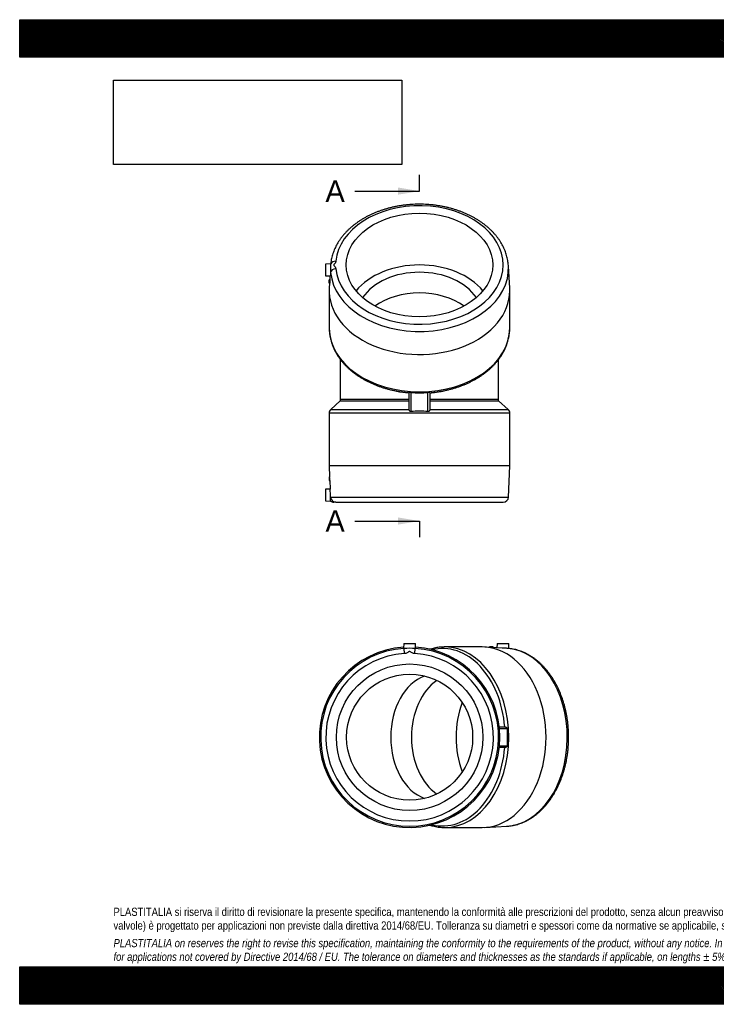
# Model space of a CAD drawing. Header units: millimetres. Extents: x 0 to 2376, y 0 to 1680.
# Tile 1 of 2: x 0 to 1188, y 0 to 1680. Entities that reach past the tile are written whole.
import ezdxf
from ezdxf.enums import TextEntityAlignment as Align
from ezdxf.lldxf.tags import DXFTag

# ---------------------------------------------------------------- set-up
doc = ezdxf.new("R2010")
doc.units = ezdxf.units.MM
doc.header["$LTSCALE"] = 8
doc.layers.add('Default', color=7, linetype='Continuous')
doc.layers.add('GE4P250C', color=7, linetype='Continuous')
doc.styles.add('SEACAD_Solid_Edge_ANSI', font='seans.ttf')
tags = doc.linetypes.add('CENTER2', pattern=[28.575, 19.05, -3.175, 3.175, -3.175]).pattern_tags.tags
tags[10:11] = [DXFTag(74, 4), DXFTag(75, 0), DXFTag(340, '0'), DXFTag(46, 0.0), DXFTag(50, 0.0), DXFTag(44, 0.0), DXFTag(45, 0.0)]
tags[8:9] = [DXFTag(74, 4), DXFTag(75, 0), DXFTag(340, '0'), DXFTag(46, 0.0), DXFTag(50, 0.0), DXFTag(44, 0.0), DXFTag(45, 0.0)]
tags[6:7] = [DXFTag(74, 4), DXFTag(75, 0), DXFTag(340, '0'), DXFTag(46, 0.0), DXFTag(50, 0.0), DXFTag(44, 0.0), DXFTag(45, 0.0)]
tags[4:5] = [DXFTag(74, 4), DXFTag(75, 0), DXFTag(340, '0'), DXFTag(46, 0.0), DXFTag(50, 0.0), DXFTag(44, 0.0), DXFTag(45, 0.0)]
picture_1 = doc.add_image_def('image1.jpg', size_in_pixel=(4302, 1260))

# ---------------------------------------------------------------- blocks, each defined once
blk = doc.blocks.new('SE1')
at = {"layer": 'GE4P250C', "color": 7, "linetype": 'Continuous'}
for p, q in [((530.3, 1263.2), (521.8, 1263)), ((521.8, 1263), (521.8, 1243)), ((835.7, 1222), (833.5, 1259.7)), ((521.8, 1243), (529.7, 1242.8)), ((527.8, 1230.2), (527.8, 1236.2)), ((528.8, 1236.2), (527.8, 1236.2)), ((527.8, 1230.2), (528.6, 1230.2)), ((528.4, 1230.2), (527.9, 1222)), ((529.1, 1242.8), (528.7, 1236.2)), ((527.8, 1217.6), (527.8, 1154)), ((835.8, 1154), (835.8, 1217.6)), ((546.8, 1100.4), (546.8, 1031.9)), ((816.8, 1031.9), (816.8, 1100.4)), ((664.3, 1014.2), (664.3, 1043.5)), ((667.3, 1044.2), (667.3, 1011.2)), ((696.3, 1011.2), (696.3, 1044.2)), ((699.3, 1043.5), (699.3, 1014.2)), ((546.8, 1029.9), (530.4, 1014.8)), ((664.3, 1031.9), (546.8, 1031.9)), ((546.8, 1031.9), (546.8, 1029.9)), ((546.8, 1029.9), (664.3, 1029.9)), ((816.8, 1031.9), (699.3, 1031.9)), ((699.3, 1029.9), (816.8, 1029.9)), ((816.8, 1029.9), (816.8, 1031.9)), ((833.2, 1014.8), (816.8, 1029.9)), ((835.8, 1008.9), (527.8, 1008.9)), ((527.8, 1008.9), (527.8, 918.9)), ((530.4, 1014.8), (664.3, 1014.8)), ((699.3, 1014.8), (833.2, 1014.8)), ((835.8, 918.9), (835.8, 1008.9)), ((835.8, 918.9), (527.8, 918.9)), ((527.8, 918.9), (528.6, 899.9)), ((833.6, 865.5), (835.8, 918.9)), ((527.8, 899.9), (527.8, 893.9)), ((528.6, 899.9), (527.8, 899.9)), ((527.8, 893.9), (528.8, 893.9)), ((528.8, 893.9), (529.4, 879.1)), ((529.4, 879.1), (521.8, 878.9)), ((521.8, 878.9), (521.8, 858.9)), ((521.8, 858.9), (530.2, 858.7)), ((530.2, 865.5), (833.6, 865.5)), ((539.2, 856.9), (535.6, 856.9)), ((539.2, 856.9), (824.6, 856.9))]:
    blk.add_line(p, q, dxfattribs=at)
for centre, radius, start, end in [((666.8, 1039.6), 4.6, 83.4455, 122.5756), ((681.8, 1163.3), 120, 263.0584, 276.9416), ((696.8, 1039.6), 4.61, 57.4657, 96.5131), ((535.8, 1008.9), 8, 132.6318, 180), ((681.8, 892.1), 120, 83.0584, 96.9416), ((827.8, 1008.9), 8, 0, 47.3682), ((377.4, 862.7), 152.9, 1.0562, 6.1499), ((379.2, 862.8), 151.1, 358.444, 1.0453), ((535.6, 865.9), 9, 233.2429, 270.0002), ((824.6, 865.9), 9, 270, 357.6909)]:
    blk.add_arc(centre, radius, start, end, dxfattribs=at)
for centre, major_axis, ratio, start_param, end_param in [((681.8, 1261.5), (-142.9, 0), 0.707107, 0.06361, 6.219575), ((539.2, 1261.5), (8.96, -0.81), 0.705677, 1.634278, 2.935169), ((681.8, 1173.1), (125, 0), 0.707107, 0.523599, 2.617994), ((681.8, 1255.4), (-151.8, 0), 0.707107, 0.06361, 3.181926), ((539.2, 1248.7), (-8.96, -0.81), 0.705677, 4.648907, 6.179403), ((681.8, 1173.1), (107.5, 0), 0.707107, 0.444493, 2.6971), ((681.8, 1255.4), (-151.8, 0), 0.707107, 3.181926, 3.182774), ((681.8, 1217.6), (154, 0), 0.707107, 3.101259, 6.283185), ((681.8, 1137.7), (-107.5, 0), 0.707107, 3.925164, 5.499614), ((681.8, 1217.6), (154, 0), 0.707107, 0, 0.040334), ((681.8, 1154), (154, 0), 0.707107, 3.141593, 3.146159), ((681.8, 1154), (154, 0), 0.707107, 3.146159, 6.28175), ((681.8, 1154), (154, 0), 0.707107, 6.28175, 6.283185), ((681.8, 1137.7), (135, 0), 0.707107, 4.417531, 4.582394), ((681.8, 1137.7), (135, 0), 0.707107, -1.440801, -1.273506), ((539.2, 865.9), (0, -9), 0.997978, 4.75269, 6.283185)]:
    blk.add_ellipse(centre, major_axis=major_axis, ratio=ratio, start_param=start_param, end_param=end_param, dxfattribs=at)
blk.add_ellipse((681.8, 1261.5), major_axis=(125, 0), ratio=0.707107, dxfattribs=at)
for points, knots in [([(833.5, 1259.8), (833.5, 1260.1), (833.4, 1261.7), (833.1, 1265), (832.4, 1269.2), (831.6, 1273.4), (830.5, 1277.6), (829.2, 1281.8), (827.7, 1285.9), (825.9, 1290), (824, 1294), (821.8, 1298), (819.4, 1301.9), (816.8, 1305.7), (814, 1309.5), (811, 1313.1), (807.8, 1316.7), (804.4, 1320.2), (800.8, 1323.6), (797.1, 1326.9), (793.1, 1330.1), (789, 1333.2), (784.8, 1336.1), (780.4, 1339), (775.8, 1341.7), (771.1, 1344.2), (766.3, 1346.7), (761.3, 1349), (756.2, 1351.1), (751, 1353.1), (745.7, 1355), (740.3, 1356.7), (734.8, 1358.3), (729.3, 1359.7), (723.7, 1360.9), (718, 1362), (712.2, 1362.9), (706.5, 1363.7), (700.6, 1364.3), (694.8, 1364.8), (688.9, 1365), (683, 1365.1), (677.2, 1365.1), (671.3, 1364.9), (665.4, 1364.5), (659.6, 1364), (653.8, 1363.3), (648, 1362.4), (642.3, 1361.4), (636.7, 1360.2), (631.1, 1358.9), (625.6, 1357.4), (620.1, 1355.7), (614.8, 1353.9), (609.6, 1352), (604.4, 1349.9), (599.4, 1347.7), (594.5, 1345.3), (589.7, 1342.8), (585.1, 1340.1), (580.6, 1337.3), (576.3, 1334.4), (572.1, 1331.4), (568.1, 1328.2), (564.3, 1325), (560.6, 1321.6), (557.1, 1318.1), (553.8, 1314.6), (550.7, 1310.9), (547.8, 1307.2), (545.1, 1303.3), (542.7, 1299.4), (540.4, 1295.5), (538.3, 1291.4), (536.5, 1287.3), (534.9, 1283.2), (533.5, 1279.1), (532.3, 1274.8), (531.4, 1270.6), (530.7, 1266.7), (530.5, 1264.4), (530.4, 1263.3)], [0, 0, 0, 0, 0.0026324, 0.0151362, 0.0276447, 0.0401628, 0.0526949, 0.0652452, 0.077817, 0.090413, 0.1030349, 0.1156838, 0.12836, 0.1410631, 0.1537921, 0.1665454, 0.1793211, 0.1921172, 0.2049312, 0.2177607, 0.2306036, 0.2434574, 0.2563202, 0.2691899, 0.2820651, 0.294944, 0.3078256, 0.3207087, 0.3335923, 0.3464757, 0.3593583, 0.3722399, 0.3851201, 0.397999, 0.4108764, 0.4237523, 0.436627, 0.4495004, 0.462373, 0.4752448, 0.4881162, 0.5009873, 0.5138587, 0.5267304, 0.5396027, 0.552476, 0.5653505, 0.5782266, 0.5911043, 0.6039841, 0.616866, 0.6297502, 0.6426368, 0.6555257, 0.668417, 0.6813104, 0.6942055, 0.7071021, 0.7199994, 0.7328965, 0.7457923, 0.7586857, 0.7715751, 0.784459, 0.7973354, 0.8102022, 0.8230571, 0.8358976, 0.8487213, 0.8615256, 0.8743081, 0.8870665, 0.8997988, 0.9125038, 0.9251803, 0.9378284, 0.9504484, 0.9630418, 0.9756107, 0.9881582, 0.997243, 0.997243, 0.997243, 0.997243]), ([(530.3, 1263.2), (530.3, 1263.2), (530.3, 1263.2), (530.2, 1262.7), (530.2, 1261.7), (530.2, 1258.7), (530.2, 1256.8), (530.3, 1252.6), (530.3, 1250.5), (530.2, 1248.5)], [0.1804903, 0.1804903, 0.1804903, 0.1804903, 0.25, 0.25, 0.5, 0.5, 0.75, 0.75, 1, 1, 1, 1]), ([(530.7, 1263.7), (530.7, 1263.7), (530.7, 1263.7), (530.6, 1263.6), (530.4, 1263.4), (530.3, 1263.2), (530.3, 1263.2)], [0.661939, 0.661939, 0.661939, 0.661939, 0.6969855, 0.8243919, 0.9693578, 1, 1, 1, 1]), ([(539.2, 1267.9), (539.2, 1267.3), (539, 1266.7), (538.5, 1265.6), (538.2, 1265.1), (537.4, 1264.1), (537, 1263.6), (536.3, 1262.8), (536.1, 1262.6), (535.7, 1262.1), (535.6, 1261.8), (535.6, 1261.2), (535.7, 1260.9), (536.1, 1260.4), (536.3, 1260.1), (537, 1259.4), (537.4, 1258.9), (538.6, 1257.4), (539.1, 1256.2), (539.2, 1255.1)], [0, 0, 0, 0, 0.125, 0.125, 0.25, 0.25, 0.375, 0.375, 0.4375, 0.4375, 0.5, 0.5, 0.5625, 0.5625, 0.625, 0.625, 0.75, 0.75, 1, 1, 1, 1]), ([(530.2, 1248.5), (530.2, 1247.8), (530.2, 1247.1), (530.2, 1245.9), (530.1, 1245.3), (530, 1243.9), (529.9, 1243.2), (529.8, 1242.8), (529.7, 1242.8), (529.7, 1242.8)], [0, 0, 0, 0, 0.0625, 0.0625, 0.125, 0.125, 0.25, 0.25, 0.2942243, 0.2942243, 0.2942243, 0.2942243]), ([(528.8, 1236.2), (528.8, 1236.2), (528.8, 1235.9), (528.8, 1234.8), (528.8, 1234), (528.8, 1232.4), (528.7, 1231.6), (528.7, 1230.5), (528.6, 1230.2), (528.6, 1230.2)], [0, 0, 0, 0, 0.125, 0.125, 0.25, 0.25, 0.375, 0.375, 0.4998863, 0.4998863, 0.4998863, 0.4998863]), ([(527.8, 1153.5), (527.8, 1152.4), (527.8, 1150.2), (528.1, 1146.3), (528.6, 1142), (529.4, 1137.8), (530.4, 1133.6), (531.5, 1129.4), (533, 1125.2), (534.6, 1121.1), (536.4, 1117), (538.5, 1113), (540.8, 1109), (543.3, 1105.2), (546, 1101.3), (548.9, 1097.6), (552, 1093.9), (555.3, 1090.4), (558.8, 1086.9), (562.4, 1083.5), (566.3, 1080.2), (570.3, 1077.1), (574.5, 1074), (578.8, 1071.1), (583.3, 1068.3), (587.9, 1065.7), (592.7, 1063.1), (597.6, 1060.7), (602.7, 1058.5), (607.8, 1056.3), (613.1, 1054.4), (618.4, 1052.5), (623.9, 1050.8), (629.4, 1049.3), (635, 1048), (640.7, 1046.7), (646.4, 1045.7), (652.2, 1044.8), (658, 1044.1), (662.2, 1043.6), (664.2, 1043.5), (664.3, 1043.5)], [0, 0, 0, 0, 0.017525, 0.043546, 0.069571, 0.095609, 0.121669, 0.147759, 0.173886, 0.200056, 0.226271, 0.252536, 0.278851, 0.305216, 0.331629, 0.358089, 0.384591, 0.411133, 0.43771, 0.464317, 0.490951, 0.517607, 0.544281, 0.57097, 0.597671, 0.624379, 0.651094, 0.677813, 0.704533, 0.731254, 0.757974, 0.784693, 0.811409, 0.838123, 0.864834, 0.891542, 0.918248, 0.944952, 0.971653, 0.998353, 1, 1, 1, 1]), ([(699.3, 1043.5), (699.3, 1043.5), (701.2, 1043.6), (705.3, 1044), (711.1, 1044.7), (716.9, 1045.6), (722.6, 1046.7), (728.3, 1047.9), (733.9, 1049.3), (739.4, 1050.8), (744.9, 1052.4), (750.3, 1054.3), (755.5, 1056.2), (760.7, 1058.3), (765.7, 1060.6), (770.6, 1063), (775.4, 1065.5), (780.1, 1068.2), (784.6, 1071), (788.9, 1073.9), (793.1, 1077), (797.2, 1080.1), (801, 1083.4), (804.7, 1086.8), (808.2, 1090.3), (811.5, 1093.9), (814.6, 1097.5), (817.6, 1101.3), (820.3, 1105.1), (822.8, 1109), (825.1, 1113), (827.2, 1117), (829, 1121.1), (830.6, 1125.3), (832.1, 1129.5), (833.3, 1133.7), (834.2, 1137.9), (835, 1142.2), (835.5, 1146.4), (835.8, 1150.4), (835.8, 1152.7), (835.8, 1153.8)], [0, 0, 0, 0, 0.000324, 0.026968, 0.053614, 0.080263, 0.106915, 0.13357, 0.16023, 0.186894, 0.213562, 0.240234, 0.266911, 0.293591, 0.320274, 0.34696, 0.373648, 0.400335, 0.42702, 0.4537, 0.480373, 0.507037, 0.533687, 0.56032, 0.586932, 0.613518, 0.640073, 0.666594, 0.693076, 0.719514, 0.745905, 0.772246, 0.798535, 0.824772, 0.850957, 0.877093, 0.903183, 0.929233, 0.95525, 0.98124, 1, 1, 1, 1]), ([(667.3, 1011.2), (667.1, 1011.2), (666.9, 1011.2), (666.4, 1011.3), (666.2, 1011.4), (665.9, 1011.6), (665.7, 1011.7), (665.4, 1011.9), (665.2, 1012.1), (664.8, 1012.5), (664.6, 1012.9), (664.4, 1013.6), (664.3, 1013.9), (664.3, 1014.2)], [0, 0, 0, 0, 0.125, 0.125, 0.25, 0.25, 0.375, 0.375, 0.5, 0.5, 0.75, 0.75, 1, 1, 1, 1]), ([(699.3, 1014.2), (699.3, 1013.9), (699.2, 1013.6), (698.9, 1012.9), (698.7, 1012.5), (698.4, 1012.1), (698.2, 1011.9), (697.9, 1011.7), (697.7, 1011.6), (697.4, 1011.4), (697.3, 1011.4), (697.1, 1011.3), (697, 1011.3), (696.7, 1011.2), (696.5, 1011.2), (696.3, 1011.2)], [0, 0, 0, 0, 0.25, 0.25, 0.5, 0.5, 0.625, 0.625, 0.75, 0.75, 0.8125, 0.8125, 0.875, 0.875, 1, 1, 1, 1]), ([(528.8, 893.9), (528.8, 893.9), (528.8, 893.9), (528.8, 893.9), (528.8, 894.2), (528.8, 895.3), (528.7, 896.1), (528.7, 897.7), (528.6, 898.5), (528.6, 899.6), (528.6, 899.9), (528.6, 899.9), (528.6, 899.9), (528.6, 899.9)], [0.1249258, 0.1249258, 0.1249258, 0.1249258, 0.125, 0.125, 0.25, 0.25, 0.375, 0.375, 0.5, 0.5, 0.625, 0.625, 0.6250968, 0.6250968, 0.6250968, 0.6250968])]:
    blk.add_open_spline(points, degree=3, knots=knots, dxfattribs=at)
blk = doc.blocks.new('SE2')
at = {"layer": 'GE4P250C', "color": 7, "linetype": 'Continuous'}
for p, q in [((655, 615.7), (654.8, 607.4)), ((655, 615.7), (675, 615.7)), ((655.3, 607.3), (655.9, 598.3)), ((674.1, 598.3), (674.6, 607.3)), ((675.2, 607.4), (675, 615.7)), ((788.7, 609.7), (725.1, 609.7)), ((822.7, 607.9), (793.1, 609.6)), ((807.3, 609.7), (801.3, 609.7)), ((801.3, 609.7), (801.3, 609.1)), ((807.3, 608.8), (807.3, 609.7)), ((814.1, 615.7), (813.9, 608.4)), ((814.1, 615.7), (834.1, 615.7)), ((834.3, 607.2), (834.1, 615.7)), ((818, 473.2), (828.1, 473.2)), ((831.6, 470.2), (818.3, 470.2)), ((828.1, 438.2), (818, 438.2)), ((818.3, 441.2), (831.6, 441.2)), ((793.1, 301.8), (830.8, 304)), ((725.1, 301.7), (788.7, 301.7))]:
    blk.add_line(p, q, dxfattribs=at)
for radius in [125, 107.5]:
    blk.add_circle((665, 455.7), radius, dxfattribs=at)
for centre, radius, start, end in [((665, 455.7), 154, 93.785, 0), ((665, 455.7), 151.8, 93.6446, 86.3554), ((665, 551.6), 56.7, 99.8299, 100.3754), ((665, 4.7), 602.7, 89.0823, 90.9177), ((665, 551.6), 56.7, 79.6206, 80.1667), ((665, 455.7), 154, 0, 86.215), ((665, 455.7), 142.9, 93.6446, 86.3554), ((1119.9, 455.7), 288.7, 177.121, 182.879)]:
    blk.add_arc(centre, radius, start, end, dxfattribs=at)
for centre, major_axis, start_param, end_param in [((720.9, 455.7), (0, 151.4), -1.454964, 0.169117), ((725.1, 455.7), (0, -154), 3.137293, 3.141593), ((725.1, 455.7), (0, -154), 0.001798, 3.137293), ((788.7, 455.7), (0, -154), 0, 3.141593), ((826.5, 455.7), (0, 151.8), 3.181926, 6.219575), ((708.8, 455.7), (0, 107.5), 0.241228, 2.900365), ((744.2, 455.7), (0, -107.5), 3.587806, 5.836972), ((832.6, 455.7), (0, -125), 4.219071, 5.205707), ((720.9, 455.7), (0, 151.4), 2.972475, 4.596556), ((725.1, 455.7), (0, -154), 0, 0.001798)]:
    blk.add_ellipse(centre, major_axis=major_axis, ratio=0.707107, start_param=start_param, end_param=end_param, dxfattribs=at)
for points, knots in [([(725.6, 609.7), (725, 609.7), (723.2, 609.7), (719.7, 609.6), (715.5, 609.2), (711.2, 608.6), (707, 607.7), (703.1, 606.7), (700.7, 606), (699.6, 605.7)], [0, 0, 0, 0, 0.0084962, 0.0324737, 0.0564506, 0.0804349, 0.1044351, 0.1284589, 0.1466785, 0.1466785, 0.1466785, 0.1466785]), ([(833.3, 607.3), (832.9, 607.3), (832.5, 607.3), (831.5, 607.3), (830.9, 607.4), (828.9, 607.5), (827.4, 607.6), (824.8, 607.8), (823.7, 607.8), (822.7, 607.9)], [0, 0, 0, 0, 0.0625, 0.0625, 0.125, 0.125, 0.25, 0.25, 0.3300468, 0.3300468, 0.3300468, 0.3300468]), ([(830.4, 304), (830.9, 304), (832.7, 304.1), (836.1, 304.4), (840.3, 305.1), (844.5, 305.9), (848.7, 307), (852.9, 308.3), (857, 309.8), (861.1, 311.6), (865.1, 313.5), (869.1, 315.7), (873, 318.1), (876.8, 320.7), (880.6, 323.5), (884.2, 326.5), (887.8, 329.7), (891.3, 333.1), (894.7, 336.7), (898, 340.4), (901.2, 344.4), (904.3, 348.5), (907.2, 352.7), (910.1, 357.1), (912.8, 361.7), (915.3, 366.4), (917.8, 371.3), (920.1, 376.2), (922.2, 381.3), (924.2, 386.5), (926.1, 391.8), (927.8, 397.2), (929.4, 402.7), (930.8, 408.2), (932, 413.8), (933.1, 419.5), (934, 425.3), (934.8, 431), (935.4, 436.9), (935.8, 442.7), (936.1, 448.6), (936.2, 454.5), (936.2, 460.3), (936, 466.2), (935.6, 472.1), (935.1, 477.9), (934.4, 483.7), (933.5, 489.5), (932.5, 495.2), (931.3, 500.8), (930, 506.4), (928.5, 511.9), (926.8, 517.4), (925, 522.7), (923.1, 527.9), (921, 533.1), (918.7, 538.1), (916.4, 543), (913.9, 547.8), (911.2, 552.4), (908.4, 556.9), (905.5, 561.2), (902.5, 565.4), (899.3, 569.4), (896.1, 573.2), (892.7, 576.9), (889.2, 580.4), (885.7, 583.7), (882, 586.8), (878.2, 589.7), (874.4, 592.4), (870.5, 594.8), (866.5, 597.1), (862.5, 599.2), (858.4, 601), (854.3, 602.6), (850.1, 604), (845.9, 605.2), (841.7, 606.1), (837.5, 606.8), (834.9, 607.1), (833.4, 607.2)], [0, 0, 0, 0, 0.004005, 0.016492, 0.028983, 0.041484, 0.053999, 0.066532, 0.079086, 0.091665, 0.104269, 0.116901, 0.129559, 0.142245, 0.154957, 0.167692, 0.18045, 0.193229, 0.206025, 0.218837, 0.231662, 0.244498, 0.257344, 0.270196, 0.283053, 0.295914, 0.308778, 0.321643, 0.334509, 0.347375, 0.36024, 0.373104, 0.385966, 0.398827, 0.411687, 0.424545, 0.437402, 0.450258, 0.463113, 0.475967, 0.488821, 0.501674, 0.514528, 0.527382, 0.540236, 0.553092, 0.565949, 0.578807, 0.591667, 0.604529, 0.617393, 0.63026, 0.643129, 0.656, 0.668873, 0.681749, 0.694626, 0.707505, 0.720385, 0.733264, 0.746142, 0.759018, 0.771889, 0.784756, 0.797614, 0.810463, 0.823301, 0.836123, 0.84893, 0.861716, 0.874481, 0.887222, 0.899937, 0.912624, 0.925283, 0.937914, 0.950517, 0.963093, 0.975644, 0.988175, 1, 1, 1, 1]), ([(674.1, 598.3), (673.2, 598.3), (672.4, 598.5), (670.8, 599), (670.1, 599.3), (668.6, 600.1), (668, 600.5), (666.9, 601.2), (666.6, 601.4), (665.8, 601.8), (665.4, 601.9), (664.6, 601.9), (664.2, 601.8), (663.4, 601.4), (663.1, 601.2), (662, 600.6), (661.4, 600.1), (659.2, 598.9), (657.6, 598.4), (655.9, 598.3)], [0, 0, 0, 0, 0.125, 0.125, 0.25, 0.25, 0.375, 0.375, 0.4375, 0.4375, 0.5, 0.5, 0.5625, 0.5625, 0.625, 0.625, 0.75, 0.75, 1, 1, 1, 1]), ([(828.1, 473.2), (828.5, 473.2), (828.9, 473.1), (829.7, 472.9), (830.1, 472.7), (830.6, 472.3), (830.8, 472.1), (831.1, 471.8), (831.2, 471.6), (831.3, 471.4), (831.4, 471.3), (831.5, 471.1), (831.5, 471), (831.6, 470.7), (831.6, 470.4), (831.6, 470.2)], [0, 0, 0, 0, 0.25, 0.25, 0.5, 0.5, 0.625, 0.625, 0.75, 0.75, 0.8125, 0.8125, 0.875, 0.875, 1, 1, 1, 1]), ([(831.6, 441.2), (831.6, 441), (831.6, 440.8), (831.5, 440.4), (831.4, 440.2), (831.2, 439.8), (831.1, 439.6), (830.8, 439.3), (830.6, 439.2), (830.1, 438.8), (829.7, 438.6), (828.9, 438.3), (828.5, 438.2), (828.1, 438.2)], [0, 0, 0, 0, 0.125, 0.125, 0.25, 0.25, 0.375, 0.375, 0.5, 0.5, 0.75, 0.75, 1, 1, 1, 1]), ([(699.7, 305.8), (700.7, 305.4), (703.2, 304.7), (707.1, 303.7), (711.4, 302.8), (715.6, 302.2), (719.9, 301.9), (723.2, 301.7), (724.9, 301.7), (725.3, 301.7)], [0.8549936, 0.8549936, 0.8549936, 0.8549936, 0.8735186, 0.897668, 0.9217779, 0.9458538, 0.9699025, 0.9939317, 1, 1, 1, 1])]:
    blk.add_open_spline(points, degree=3, knots=knots, dxfattribs=at)
blk.add_open_spline([(834.3, 607.2), (834.3, 607.2), (834, 607.2), (833.3, 607.3)], degree=3, dxfattribs=at)
blk = doc.blocks.new('SE4')
at = {"color": 7, "linetype": 'Continuous', "style": 'SEACAD_Solid_Edge_ANSI'}
blk.add_text('A', height=36.8, dxfattribs=at).set_placement((521.5, 843), align=Align.TOP_LEFT)
blk = doc.blocks.new('SE5')
at = {"color": 7, "linetype": 'Continuous', "style": 'SEACAD_Solid_Edge_ANSI'}
blk.add_text('A', height=36.8, dxfattribs=at).set_placement((521.5, 1405.9), align=Align.TOP_LEFT)
blk = doc.blocks.new('SEANNOT_GROUP')
at = {"linetype": 'Continuous'}
blk.add_hatch(color=7, dxfattribs=at).paths.add_polyline_path([(645.1, 818.5), (681.9, 824.6), (645.1, 830.7)])
at = {"color": 7, "linetype": 'Continuous'}
blk.add_lwpolyline([(571.5, 824.6), (681.9, 824.6)], dxfattribs=at)
blk = doc.blocks.new('SEANNOT_GROUP1')
at = {"linetype": 'Continuous'}
blk.add_hatch(color=7, dxfattribs=at).paths.add_polyline_path([(645.1, 1381.4), (681.9, 1387.5), (645.1, 1393.7)])
at = {"color": 7, "linetype": 'Continuous'}
blk.add_lwpolyline([(571.5, 1387.5), (681.9, 1387.5)], dxfattribs=at)
blk = doc.blocks.new('SE3')
at = {"layer": 'Default', "color": 7, "linetype": 'CENTER2'}
for p, q in [((681.9, 1387.5), (681.9, 1415.1)), ((681.9, 824.6), (681.9, 797))]:
    blk.add_line(p, q, dxfattribs=at)
at = {"layer": 'Default', "color": 7, "linetype": 'CENTER2', "const_width": 0.0001}
blk.add_lwpolyline([(681.9, 824.6), (681.9, 1387.5)], dxfattribs=at)
at = {"layer": 'Default'}
for name in ['SE5', 'SEANNOT_GROUP1', 'SE4', 'SEANNOT_GROUP']:
    blk.add_blockref(name, (0, 0), dxfattribs=at)

msp = doc.modelspace()

# ---------------------------------------------------------------- hatches: boundary and pattern name
at = {"layer": 'Default', "linetype": 'Continuous'}
h = msp.add_hatch(dxfattribs=at)
h.set_pattern_fill('LINE', scale=0.629921, angle=45, style=0)
h.paths.add_polyline_path([(2376, 1616), (2376, 1680), (0, 1680), (0, 1616)])
for points in [[(2376, 1616), (2376, 1680), (0, 1680), (0, 1616)], [(2376, 0), (2376, 64), (0, 64), (0, 0)]]:
    msp.add_hatch(color=7, dxfattribs=at).paths.add_polyline_path(points)
h = msp.add_hatch(dxfattribs=at)
h.set_pattern_fill('LINE', scale=0.629921, angle=45, style=0)
h.paths.add_polyline_path([(2376, 0), (2376, 64), (0, 64), (0, 0)])

# ---------------------------------------------------------------- linework, layer by layer
at = {"layer": 'Default', "color": 7, "linetype": 'Continuous'}
for p, q in [((0, 1680), (2376, 1680)), ((0, 1616), (0, 1680)), ((2376, 1616), (0, 1616)), ((0, 64), (2376, 64)), ((0, 0), (0, 64)), ((2376, 0), (0, 0))]:
    msp.add_line(p, q, dxfattribs=at)

# ---------------------------------------------------------------- block references
at = {"layer": 'Default'}
for name in ['SE3', 'SE1', 'SE2']:
    msp.add_blockref(name, (0, 0), dxfattribs=at)

# ---------------------------------------------------------------- texts
at = {"layer": 'Default', "insert": (160, 164.819), "char_height": 14, "width": 2056, "attachment_point": 1}
msp.add_mtext("{\\fArial Narrow|b0||i0||c0|p34;\\C7;\\H14.;\\W1.;PLASTITALIA si riserva il diritto di revisionare la presente specifica, mantenendo la conformità alle prescrizioni del prodotto, senza alcun preavviso. In caso di assegnazione d'ordine si riserva di compiere una più dettagliata analisi tecnico/qualitativa. Il presente prodotto (ad esclusione delle \\P}{\\fArial Narrow|b0||i0||c0|p34;\\C7;\\H14.;\\W1.;valvole) è progettato per applicazioni non previste dalla direttiva 2014/68/EU. Tolleranza su diametri e spessori come da normative se applicabile, su lunghezze ±5%, su angoli ±2°, se non diversamente specificato.\\P}{\\fArial Narrow|b0||i0||c0|p34;\\C7;\\H4.;\\W1.;   \\P}{\\fArial Narrow|b0||i1||c0|p34;\\C7;\\H14.;\\W1.;PLASTITALIA on reserves the right to revise this specification, maintaining the conformity to the requirements of the product, without any notice. In case of assignation of order on will reserve to make a more detailed analysis technical/qualitative. This product (excluding valves) is designed \\P}{\\fArial Narrow|b0||i1||c0|p34;\\C7;\\H14.;\\W1.;for applications not covered by Directive 2014/68 / EU. The tolerance on diameters and thicknesses as the standards if applicable, on lengths ± 5%, on angles ± 2 °, unless otherwise indicated.\\P}", dxfattribs=at)

# ---------------------------------------------------------------- pictures from other files: only their frames are drawn
image = msp.add_image(picture_1, insert=(160, 1432.825), size_in_units=(491.657, 144))
image.dxf.flags = 7

doc.saveas('drawing.dxf')
